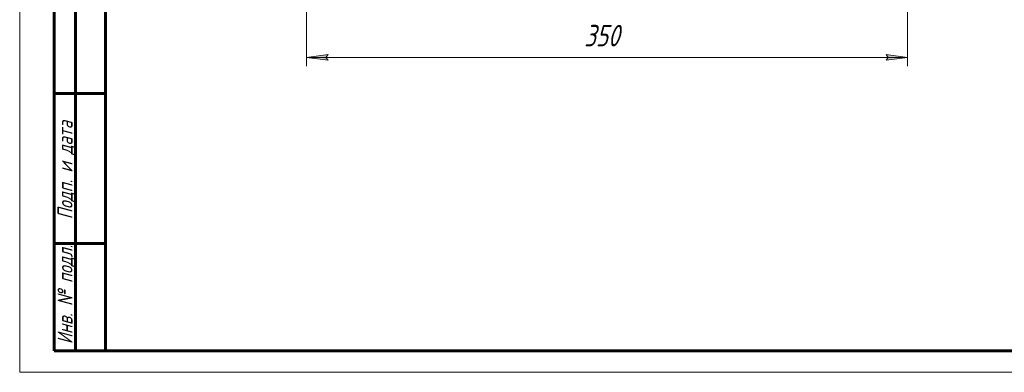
# Model space of a CAD drawing. Header units: millimetres. Extents: x 0 to 596, y 0 to 420.
# Tile 1 of 15: x 0 to 229, y 0 to 82. Entities that reach past the tile are written whole.
import ezdxf

# ---------------------------------------------------------------- set-up
doc = ezdxf.new("R2010")
doc.units = ezdxf.units.MM
doc.linetypes.add('K5LT_BASIC', pattern=[0])
doc.linetypes.add('K5LT_THIN', pattern=[0])
doc.layers.add('Системный слой', color=7, linetype='Continuous')
doc.layers.add('Системный слой (1)', color=7, linetype='Continuous', true_color=0x6c6c6c)
doc.styles.add('KDIMTEXTSTYLE', font='txt', dxfattribs={"width": 0.96, "oblique": 15, "height": 5})
doc.styles.add('KTEXTSTYLE', font='txt', dxfattribs={"width": 0.96, "height": 5})
doc.dimstyles.new('KDIMSTYLE (0.40)', dxfattribs={"dimtxt": 5, "dimasz": 1, "dimexe": 2, "dimexo": 0, "dimgap": 1, "dimtad": 1, "dimlfac": 2.5, "dimtxsty": 'KDIMTEXTSTYLE', "dimsah": 1, "dimcen": 0, "dimdle": 1, "dimadec": 0, "dimazin": 0, "dimtfac": 0.667, "dimtmove": 0, "dimatfit": 3, "dimfxl": 1, "dimtvp": 1, "dimtolj": 1, "dimtzin": 0, "dimarcsym": 0})

# ---------------------------------------------------------------- blocks, each defined once
blk = doc.blocks.new('D0')
at = {"layer": 'Системный слой (1)'}
for points in [[(71.81, 72.73), (71.31, 73.39), (71.81, 74.04), (66.81, 73.39)], [(206.81, 73.39), (201.81, 74.04), (202.31, 73.39), (201.81, 72.73)]]:
    blk.add_hatch(color=7, dxfattribs=at).paths.add_polyline_path(points)
at = {"layer": 'Системный слой (1)', "color": 7, "linetype": 'K5LT_THIN', "lineweight": 18, "true_color": 0xffffff}
for p, q in [((66.81, 127.23), (66.81, 71.39)), ((206.81, 127.23), (206.81, 71.39)), ((66.81, 73.39), (71.81, 74.04)), ((71.81, 74.04), (71.31, 73.39)), ((202.31, 73.39), (201.81, 74.04)), ((201.81, 74.04), (206.81, 73.39)), ((71.81, 72.73), (66.81, 73.39)), ((71.31, 73.39), (71.81, 72.73)), ((206.81, 73.39), (201.81, 72.73)), ((201.81, 72.73), (202.31, 73.39))]:
    blk.add_line(p, q, dxfattribs=at)
blk.add_wipeout([(131.46, 74.39), (131.46, 81.77), (141.72, 81.77), (141.72, 74.39)]).dxf.layer = 'Системный слой (1)'
blk.add_line((66.81, 73.39), (206.81, 73.39), dxfattribs=at)
at = {"layer": 'Системный слой (1)', "color": 7, "insert": (131.46, 80.97), "char_height": 5, "attachment_point": 1, "style": 'KTEXTSTYLE'}
blk.add_mtext('\\fArial|b0|c204|p34;\\H5.0;\\W1.000;\\Q15;\\fGOST Type AU|b0|i0|c204|p34;\\Q15;\\W0.960;350', dxfattribs=at)
blk = doc.blocks.new('KDIMARROW_01')
at = {"layer": 'Системный слой'}
blk.add_hatch(color=0, dxfattribs=at).paths.add_polyline_path([(0, 0), (-5, 0.66), (-4.5, 0), (-5, -0.66)])
at = {"layer": 'Системный слой', "color": 0, "linetype": 'K5LT_THIN', "lineweight": 18}
for p, q in [((-4.5, 0), (-5, 0.66)), ((-5, 0.66), (0, 0)), ((0, 0), (-5, -0.66)), ((-5, -0.66), (-4.5, 0))]:
    blk.add_line(p, q, dxfattribs=at)
at = {"layer": 'Системный слой (1)', "color": 0, "linetype": 'K5LT_THIN', "lineweight": 18}
blk.add_line((136.81, 169.63), (136.41, 169.63), dxfattribs=at)
blk = doc.blocks.new('U85')
at = {"color": 7, "linetype": 'K5LT_THIN', "lineweight": 18, "true_color": 0xffffff}
for p, q in [((0, 0), (0, 420)), ((594, 0), (0, 0))]:
    blk.add_line(p, q, dxfattribs=at)
at = {"color": 143, "linetype": 'K5LT_BASIC', "lineweight": 60, "true_color": 0x33acca}
for p, q in [((20, 5), (20, 415)), ((8, 5), (8, 150)), ((13, 5), (13, 150)), ((20, 65), (8, 65)), ((20, 30), (8, 30)), ((20, 5), (8, 5)), ((589, 5), (20, 5))]:
    blk.add_line(p, q, dxfattribs=at)
at = {"color": 7, "char_height": 3.5, "attachment_point": 1, "rotation": 90, "style": 'KTEXTSTYLE'}
for s, insert in [('\\fArial|b0|c204|p34;\\H5.0;\\W1.000;\\Q15;\\fGOST Type AU|b0|i0|c204|p34;\\Q15;\\W0.960;\\H3.50;Подп. и дата', (8.82, 35.66)), ('\\fArial|b0|c204|p34;\\H5.0;\\W1.000;\\Q15;\\fGOST Type AU|b0|i0|c204|p34;\\Q15;\\W0.960;\\H3.50;Инв. № подл.', (8.82, 6.57))]:
    blk.add_mtext(s, dxfattribs=dict(at, insert=insert))

msp = doc.modelspace()

# ---------------------------------------------------------------- dimensions: what is measured, and where the dimension line sits
at = {"layer": 'Системный слой (1)', "color": 7}
dim = msp.add_linear_dim(base=(66.805, 73.3852), p1=(206.805, 127.2339), p2=(66.805, 127.2339), dimstyle='KDIMSTYLE (0.40)', override={"dimexo": 0, "dimpost": '\\fGOST Type AU|b0|c204|p34;\\H5.0;\\W0.960;\\Q15;<>', "dimblk1": 'KDIMARROW_01', "dimblk2": 'KDIMARROW_01', "dimse1": 0, "dimse2": 0, "dimclrt": 7, "dimtol": 1, "dimtp": 0, "dimtm": 0, "dimtdec": 5, "dimtolj": 1}, dxfattribs=at)
dim.commit()
dim.dimension.update_dxf_attribs({"geometry": 'D0', "text_midpoint": (136.805, 73.3852), "dimtype": 160})

# ---------------------------------------------------------------- next in the draw order: block references
msp.add_blockref('U85', (0, 0))

doc.saveas('drawing.dxf')
